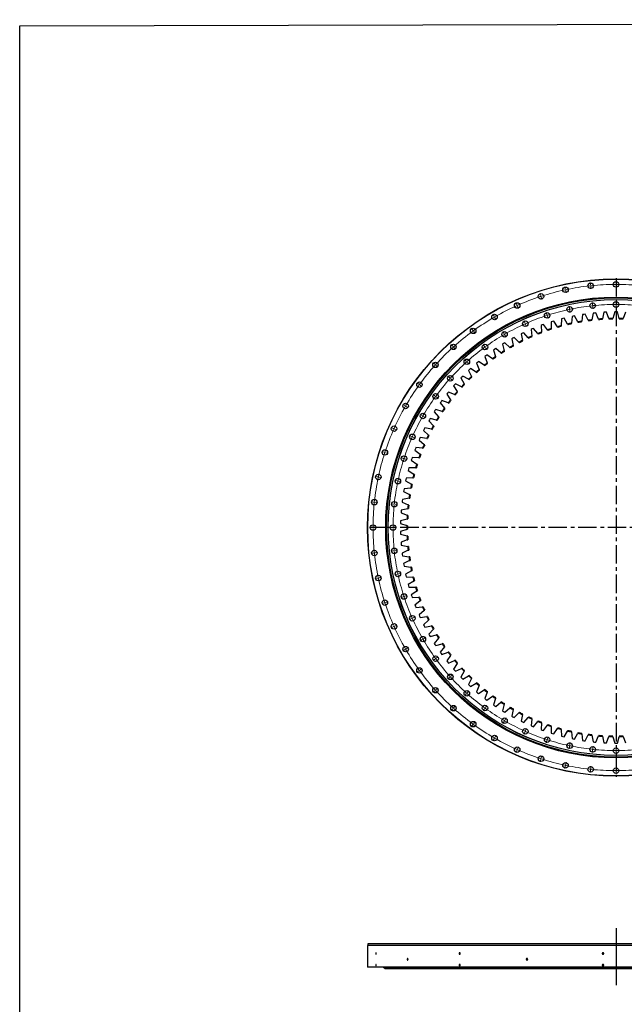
# Model space of a CAD drawing. Header units: millimetres. Extents: x -2262 to 12243, y 36642 to 48023.
# Tile 3 of 12: x -2262 to 1364, y 42119 to 48023. Entities that reach past the tile are written whole.
import ezdxf

# ---------------------------------------------------------------- set-up
doc = ezdxf.new("R2010")
doc.units = ezdxf.units.MM
doc.header["$LTSCALE"] = 50
doc.linetypes.add('CENTER', pattern=[10.16, 6.35, -1.27, 1.27, -1.27])

msp = doc.modelspace()

# ---------------------------------------------------------------- linework, layer by layer
at = {"linetype": 'CENTER', "ltscale": 0.35}
for p, q in [((1314.4, 46473.2), (1314.4, 43482.2)), ((2798.3, 44977.7), (-169.5, 44977.7))]:
    msp.add_line(p, q, dxfattribs=at)
at = {"color": 0, "linetype": 'Continuous', "lineweight": 18}
for p, q in [((1010.3, 46408.2), (1007.4, 46421.9)), ((1011.4, 46403.3), (1010.9, 46405.8)), ((1011.4, 46403.3), (1011.9, 46400.9)), ((1161.5, 46432.2), (1160.1, 46446.1)), ((1162.1, 46427.2), (1161.8, 46429.7)), ((1162.1, 46427.2), (1162.3, 46424.7)), ((1162.6, 46422.2), (1164, 46408.3)), ((1314.4, 46440.2), (1314.4, 46454.2)), ((1314.4, 46435.2), (1314.4, 46437.7)), ((1314.4, 46435.2), (1314.4, 46432.7)), ((1314.4, 46430.2), (1314.4, 46416.2)), ((862.5, 46368.6), (858.1, 46381.9)), ((864, 46363.9), (863.2, 46366.2)), ((864, 46363.9), (864.8, 46361.5)), ((865.6, 46359.1), (869.9, 46345.8)), ((1012.4, 46398.5), (1015.3, 46384.8)), ((719.6, 46313.8), (713.9, 46326.5)), ((721.6, 46309.2), (720.6, 46311.5)), ((721.6, 46309.2), (722.6, 46306.9)), ((723.6, 46304.6), (729.3, 46291.8)), ((1035.3, 46290.9), (1032.4, 46304.6)), ((1036.3, 46286), (1035.8, 46288.4)), ((1036.3, 46286), (1036.8, 46283.5)), ((1174.1, 46312.8), (1172.6, 46326.8)), ((1174.6, 46307.9), (1174.3, 46310.4)), ((1174.6, 46307.9), (1174.9, 46305.4)), ((1175.1, 46302.9), (1176.6, 46289)), ((1314.4, 46320.2), (1314.4, 46334.2)), ((1314.4, 46315.2), (1314.4, 46317.7)), ((1314.4, 46315.2), (1314.4, 46312.7)), ((1314.4, 46310.2), (1314.4, 46296.2)), ((583.2, 46244.3), (576.2, 46256.4)), ((585.7, 46239.9), (584.4, 46242.1)), ((585.7, 46239.9), (586.9, 46237.8)), ((588.2, 46235.6), (595.2, 46223.5)), ((899.6, 46254.5), (895.2, 46267.8)), ((901.1, 46249.7), (900.3, 46252.1)), ((901.1, 46249.7), (901.9, 46247.4)), ((902.6, 46245), (907, 46231.7)), ((1037.4, 46281.1), (1040.3, 46267.4)), ((454.8, 46160.9), (446.5, 46172.2)), ((768.4, 46204.1), (762.7, 46216.9)), ((770.4, 46199.6), (769.4, 46201.8)), ((770.4, 46199.6), (771.4, 46197.3)), ((772.4, 46195), (778.1, 46182.2)), ((457.7, 46156.8), (456.2, 46158.9)), ((457.7, 46156.8), (459.2, 46154.8)), ((460.7, 46152.8), (468.9, 46141.5)), ((643.2, 46140.3), (636.2, 46152.5)), ((645.7, 46136), (644.4, 46138.2)), ((645.7, 46136), (646.9, 46133.8)), ((648.2, 46131.7), (655.2, 46119.6)), ((335.8, 46064.5), (326.4, 46075)), ((339.2, 46060.8), (337.5, 46062.7)), ((339.2, 46060.8), (340.8, 46059)), ((342.5, 46057.1), (351.9, 46046.7)), ((525.3, 46063.8), (517.1, 46075.1)), ((528.2, 46059.8), (526.8, 46061.8)), ((528.2, 46059.8), (529.7, 46057.7)), ((531.2, 46055.7), (539.4, 46044.4)), ((227.6, 45956.3), (217.2, 45965.7)), ((231.3, 45953), (229.4, 45954.6)), ((231.3, 45953), (233.1, 45951.3)), ((235, 45949.6), (245.4, 45940.2)), ((416.1, 45975.4), (406.7, 45985.8)), ((419.4, 45971.7), (417.8, 45973.5)), ((419.4, 45971.7), (421.1, 45969.8)), ((422.8, 45967.9), (432.2, 45957.5)), ((316.7, 45876), (306.3, 45885.4)), ((320.5, 45872.7), (318.6, 45874.3)), ((320.5, 45872.7), (322.3, 45871)), ((131.2, 45837.3), (119.9, 45845.6)), ((135.3, 45834.4), (133.2, 45835.9)), ((135.3, 45834.4), (137.3, 45832.9)), ((139.3, 45831.5), (150.6, 45823.2)), ((324.2, 45869.3), (334.6, 45859.9)), ((228.3, 45766.8), (217, 45775)), ((232.4, 45763.9), (230.3, 45765.3)), ((232.4, 45763.9), (234.4, 45762.4)), ((236.4, 45760.9), (247.7, 45752.7)), ((47.8, 45708.9), (35.7, 45715.9)), ((52.2, 45706.4), (50, 45707.7)), ((52.2, 45706.4), (54.3, 45705.2)), ((56.5, 45703.9), (68.6, 45696.9)), ((151.8, 45648.9), (139.6, 45655.9)), ((156.1, 45646.4), (153.9, 45647.7)), ((156.1, 45646.4), (158.3, 45645.2)), ((160.4, 45643.9), (172.6, 45636.9)), ((-21.6, 45572.5), (-34.4, 45578.2)), ((-17.1, 45570.5), (-19.4, 45571.5)), ((-17.1, 45570.5), (-14.8, 45569.5)), ((-12.5, 45568.5), (0.3, 45562.8)), ((88, 45523.7), (75.2, 45529.4)), ((92.5, 45521.7), (90.3, 45522.7)), ((92.5, 45521.7), (94.8, 45520.7)), ((97.1, 45519.7), (109.9, 45514)), ((-76.5, 45429.6), (-89.8, 45434)), ((-71.8, 45428.1), (-74.1, 45428.9)), ((-71.8, 45428.1), (-69.4, 45427.3)), ((-67, 45426.5), (-53.7, 45422.2)), ((37.6, 45392.6), (24.3, 45396.9)), ((42.4, 45391), (40, 45391.8)), ((42.4, 45391), (44.8, 45390.2)), ((47.1, 45389.5), (60.4, 45385.1)), ((-116.1, 45281.8), (-129.8, 45284.7)), ((-111.2, 45280.7), (-113.7, 45281.2)), ((-111.2, 45280.7), (-108.8, 45280.2)), ((-106.3, 45279.7), (-92.7, 45276.8)), ((1.2, 45256.8), (-12.4, 45259.7)), ((6.1, 45255.8), (3.7, 45256.3)), ((6.1, 45255.8), (8.6, 45255.3)), ((11, 45254.7), (24.7, 45251.8)), ((-140.1, 45130.6), (-154, 45132)), ((-135.1, 45130), (-137.6, 45130.3)), ((-135.1, 45130), (-132.6, 45129.8)), ((-130.1, 45129.5), (-116.2, 45128.1)), ((-20.7, 45118), (-34.7, 45119.5)), ((-15.8, 45117.5), (-18.2, 45117.8)), ((-15.8, 45117.5), (-13.3, 45117.2)), ((-10.8, 45117), (3.1, 45115.5)), ((-148.1, 44977.7), (-162.1, 44977.7)), ((-143.1, 44977.7), (-145.6, 44977.7)), ((-143.1, 44977.7), (-140.6, 44977.7)), ((-138.1, 44977.7), (-124.1, 44977.7)), ((-28.1, 44977.7), (-42.1, 44977.7)), ((-23.1, 44977.7), (-25.6, 44977.7)), ((-23.1, 44977.7), (-20.6, 44977.7)), ((-18.1, 44977.7), (-4.1, 44977.7)), ((-140.1, 44824.8), (-154, 44823.4)), ((-135.1, 44825.3), (-137.6, 44825.1)), ((-135.1, 44825.3), (-132.6, 44825.6)), ((-130.1, 44825.9), (-116.2, 44827.3)), ((-20.7, 44837.4), (-34.7, 44835.9)), ((-15.8, 44837.9), (-18.2, 44837.6)), ((-15.8, 44837.9), (-13.3, 44838.2)), ((-10.8, 44838.4), (3.1, 44839.9)), ((1.2, 44698.6), (-12.4, 44695.7)), ((6.1, 44699.6), (3.7, 44699.1)), ((6.1, 44699.6), (8.6, 44700.1)), ((11, 44700.7), (24.7, 44703.6)), ((-116.1, 44673.6), (-129.8, 44670.7)), ((-111.2, 44674.7), (-113.7, 44674.1)), ((-111.2, 44674.7), (-108.8, 44675.2)), ((-106.3, 44675.7), (-92.7, 44678.6)), ((-76.5, 44525.8), (-89.8, 44521.4)), ((-71.8, 44527.3), (-74.1, 44526.5)), ((-71.8, 44527.3), (-69.4, 44528.1)), ((-67, 44528.8), (-53.7, 44533.2)), ((37.6, 44562.8), (24.3, 44558.5)), ((42.4, 44564.4), (40, 44563.6)), ((42.4, 44564.4), (44.8, 44565.2)), ((47.1, 44565.9), (60.4, 44570.3)), ((88, 44431.7), (75.2, 44426)), ((92.5, 44433.7), (90.3, 44432.7)), ((92.5, 44433.7), (94.8, 44434.7)), ((97.1, 44435.7), (109.9, 44441.4)), ((-21.6, 44382.8), (-34.4, 44377.2)), ((-17.1, 44384.9), (-19.4, 44383.9)), ((-17.1, 44384.9), (-14.8, 44385.9)), ((-12.5, 44386.9), (0.3, 44392.6)), ((151.8, 44306.4), (139.6, 44299.4)), ((156.1, 44308.9), (153.9, 44307.7)), ((156.1, 44308.9), (158.3, 44310.2)), ((160.4, 44311.4), (172.6, 44318.4)), ((47.8, 44246.4), (35.7, 44239.4)), ((52.2, 44248.9), (50, 44247.7)), ((52.2, 44248.9), (54.3, 44250.2)), ((56.5, 44251.4), (68.6, 44258.4)), ((228.3, 44188.6), (217, 44180.4)), ((232.4, 44191.5), (230.3, 44190.1)), ((232.4, 44191.5), (234.4, 44193)), ((236.4, 44194.5), (247.7, 44202.7)), ((131.2, 44118.1), (119.9, 44109.8)), ((135.3, 44121), (133.2, 44119.5)), ((135.3, 44121), (137.3, 44122.5)), ((139.3, 44123.9), (150.6, 44132.2)), ((316.7, 44079.4), (306.3, 44070)), ((320.5, 44082.7), (318.6, 44081.1)), ((320.5, 44082.7), (322.3, 44084.4)), ((324.2, 44086.1), (334.6, 44095.4)), ((227.6, 43999.1), (217.2, 43989.7)), ((231.3, 44002.4), (229.4, 44000.8)), ((231.3, 44002.4), (233.1, 44004.1)), ((235, 44005.8), (245.4, 44015.2)), ((419.4, 43983.7), (417.8, 43981.9)), ((419.4, 43983.7), (421.1, 43985.6)), ((422.8, 43987.5), (432.2, 43997.9)), ((416.1, 43980), (406.7, 43969.6)), ((335.8, 43890.8), (326.4, 43880.4)), ((339.2, 43894.6), (337.5, 43892.7)), ((339.2, 43894.6), (340.8, 43896.4)), ((342.5, 43898.3), (351.9, 43908.7)), ((525.3, 43891.6), (517.1, 43880.3)), ((528.2, 43895.6), (526.8, 43893.6)), ((528.2, 43895.6), (529.7, 43897.7)), ((531.2, 43899.7), (539.4, 43911)), ((460.7, 43802.6), (468.9, 43813.9)), ((643.2, 43815.1), (636.2, 43802.9)), ((645.7, 43819.4), (644.4, 43817.2)), ((645.7, 43819.4), (646.9, 43821.6)), ((648.2, 43823.7), (655.2, 43835.8)), ((454.8, 43794.5), (446.5, 43783.2)), ((457.7, 43798.6), (456.2, 43796.5)), ((457.7, 43798.6), (459.2, 43800.6)), ((768.4, 43751.3), (762.7, 43738.5)), ((770.4, 43755.8), (769.4, 43753.5)), ((770.4, 43755.8), (771.4, 43758.1)), ((772.4, 43760.4), (778.1, 43773.2)), ((583.2, 43711.1), (576.2, 43699)), ((585.7, 43715.5), (584.4, 43713.3)), ((585.7, 43715.5), (586.9, 43717.6)), ((588.2, 43719.8), (595.2, 43731.9)), ((899.6, 43700.9), (895.2, 43687.6)), ((901.1, 43705.7), (900.3, 43703.3)), ((901.1, 43705.7), (901.9, 43708)), ((902.6, 43710.4), (907, 43723.7)), ((1037.4, 43674.3), (1040.3, 43688)), ((719.6, 43641.6), (713.9, 43628.8)), ((721.6, 43646.2), (720.6, 43643.9)), ((721.6, 43646.2), (722.6, 43648.5)), ((723.6, 43650.8), (729.3, 43663.6)), ((1035.3, 43664.5), (1032.4, 43650.8)), ((1036.3, 43669.4), (1035.8, 43667)), ((1036.3, 43669.4), (1036.8, 43671.9)), ((1174.1, 43642.6), (1172.6, 43628.6)), ((1174.6, 43647.5), (1174.3, 43645)), ((1174.6, 43647.5), (1174.9, 43650)), ((1175.1, 43652.5), (1176.6, 43666.4)), ((1314.4, 43645.2), (1314.4, 43659.2)), ((1314.4, 43640.2), (1314.4, 43642.7)), ((1314.4, 43640.2), (1314.4, 43637.7)), ((1314.4, 43635.2), (1314.4, 43621.2)), ((862.5, 43586.8), (858.1, 43573.5)), ((864, 43591.5), (863.2, 43589.2)), ((864, 43591.5), (864.8, 43593.9)), ((865.6, 43596.3), (869.9, 43609.6)), ((1012.4, 43556.9), (1015.3, 43570.6)), ((1010.3, 43547.2), (1007.4, 43533.5)), ((1011.4, 43552), (1010.9, 43549.6)), ((1011.4, 43552), (1011.9, 43554.5)), ((1161.5, 43523.2), (1160.1, 43509.3)), ((1162.1, 43528.2), (1161.8, 43525.7)), ((1162.1, 43528.2), (1162.3, 43530.7)), ((1162.6, 43533.2), (1164, 43547.1)), ((1314.4, 43525.2), (1314.4, 43539.2)), ((1314.4, 43520.2), (1314.4, 43522.7)), ((1314.4, 43520.2), (1314.4, 43517.7)), ((1314.4, 43515.2), (1314.4, 43501.2))]:
    msp.add_line(p, q, dxfattribs=at)
at = {"color": 7, "linetype": 'Continuous', "lineweight": 25}
for p, q in [((987.6, 46228.3), (986.1, 46188)), ((995.5, 46230.3), (987.6, 46228.3)), ((1003.3, 46232.3), (995.5, 46230.3)), ((1023.9, 46197.6), (1003.3, 46232.3)), ((1050.4, 46243), (1046.9, 46202.8)), ((1058.3, 46244.7), (1050.4, 46243)), ((1066.2, 46246.2), (1058.3, 46244.7)), ((1085.1, 46210.5), (1066.2, 46246.2)), ((1113.8, 46254.6), (1108.3, 46214.6)), ((1121.8, 46255.9), (1113.8, 46254.6)), ((1129.8, 46257), (1121.8, 46255.9)), ((1146.8, 46220.4), (1129.8, 46257)), ((1177.6, 46263), (1170.2, 46223.4)), ((1185.7, 46263.9), (1177.6, 46263)), ((1193.8, 46264.6), (1185.7, 46263.9)), ((1209, 46227.3), (1193.8, 46264.6)), ((1209, 46227.3), (1210.5, 46223.4)), ((1231.5, 46224.9), (1232.4, 46229)), ((1241.9, 46268.2), (1232.4, 46229)), ((1250, 46268.7), (1241.9, 46268.2)), ((1258.1, 46269), (1250, 46268.7)), ((1271.4, 46231), (1258.1, 46269)), ((1271.4, 46231), (1272.8, 46227)), ((1293.7, 46227.5), (1294.9, 46231.5)), ((1306.3, 46270.2), (1294.9, 46231.5)), ((1314.4, 46270.3), (1306.3, 46270.2)), ((1322.5, 46270.2), (1314.4, 46270.3)), ((1333.9, 46231.5), (1322.5, 46270.2)), ((1333.9, 46231.5), (1335.1, 46227.5)), ((1356.1, 46227), (1357.4, 46231)), ((1370.7, 46269), (1357.4, 46231)), ((812.3, 46168.8), (804.9, 46165.6)), ((804.9, 46165.6), (809.4, 46125.5)), ((819.8, 46171.9), (812.3, 46168.8)), ((845.3, 46140.7), (819.8, 46171.9)), ((872.3, 46192.3), (864.7, 46189.5)), ((864.7, 46189.5), (867.3, 46149.3)), ((880, 46195.1), (872.3, 46192.3)), ((903.9, 46162.6), (880, 46195.1)), ((933.4, 46212.9), (925.7, 46210.4)), ((925.7, 46210.4), (926.2, 46170.1)), ((926.3, 46165.9), (926.2, 46170.1)), ((941.2, 46215.2), (933.4, 46212.9)), ((963.5, 46181.6), (941.2, 46215.2)), ((963.5, 46181.6), (965.8, 46178.1)), ((986, 46183.8), (986.1, 46188)), ((1023.9, 46197.6), (1026, 46194)), ((1046.5, 46198.6), (1046.9, 46202.8)), ((1085.1, 46210.5), (1087, 46206.8)), ((1107.7, 46210.5), (1108.3, 46214.6)), ((1146.8, 46220.4), (1148.6, 46216.6)), ((1169.4, 46219.3), (1170.2, 46223.4)), ((696.2, 46112.9), (689.1, 46109)), ((689.1, 46109), (697.6, 46069.5)), ((703.4, 46116.7), (696.2, 46112.9)), ((731.9, 46088.2), (703.4, 46116.7)), ((753.6, 46142.3), (746.3, 46138.7)), ((746.3, 46138.7), (752.8, 46098.9)), ((760.9, 46145.7), (753.6, 46142.3)), ((787.9, 46115.8), (760.9, 46145.7)), ((787.9, 46115.8), (790.8, 46112.7)), ((809.9, 46121.4), (809.4, 46125.5)), ((845.3, 46140.7), (848, 46137.4)), ((867.5, 46145.1), (867.3, 46149.3)), ((903.9, 46162.6), (906.4, 46159.2)), ((593, 46050.2), (586.3, 46045.7)), ((624.2, 46024.7), (593, 46050.2)), ((640.4, 46080.7), (633.5, 46076.4)), ((633.5, 46076.4), (644, 46037.4)), ((647.4, 46084.8), (640.4, 46080.7)), ((677.2, 46057.8), (647.4, 46084.8)), ((677.2, 46057.8), (680.3, 46054.9)), ((698.5, 46065.4), (697.6, 46069.5)), ((731.9, 46088.2), (734.8, 46085.2)), ((753.5, 46094.8), (752.8, 46098.9)), ((533.9, 46008.1), (527.5, 46003.1)), ((527.5, 46003.1), (541.8, 45965.4)), ((540.4, 46012.9), (533.9, 46008.1)), ((572.9, 45988.9), (540.4, 46012.9)), ((572.9, 45988.9), (576.2, 45986.5)), ((586.3, 46045.7), (579.6, 46041.1)), ((579.6, 46041.1), (592, 46002.7)), ((593.3, 45998.7), (592, 46002.7)), ((624.2, 46024.7), (627.4, 46022)), ((645.1, 46033.4), (644, 46037.4)), ((441.2, 45930.7), (435.2, 45925.2)), ((475.9, 45910.1), (441.2, 45930.7)), ((483.5, 45967.9), (477.4, 45962.6)), ((477.4, 45962.6), (493.5, 45925.7)), ((489.8, 45973), (483.5, 45967.9)), ((523.4, 45950.7), (489.8, 45973)), ((523.4, 45950.7), (526.9, 45948.4)), ((543.3, 45961.5), (541.8, 45965.4)), ((389.1, 45880.2), (383.5, 45874.4)), ((383.5, 45874.4), (403.2, 45839.2)), ((394.8, 45886), (389.1, 45880.2)), ((430.4, 45867.1), (394.8, 45886)), ((435.2, 45925.2), (429.3, 45919.7)), ((429.3, 45919.7), (447.3, 45883.6)), ((449.2, 45879.8), (447.3, 45883.6)), ((475.9, 45910.1), (479.5, 45907.9)), ((495.2, 45921.8), (493.5, 45925.7)), ((345.2, 45833), (339.9, 45826.9)), ((339.9, 45826.9), (361.4, 45792.7)), ((350.7, 45839), (345.2, 45833)), ((387.2, 45822), (350.7, 45839)), ((387.2, 45822), (391, 45820.2)), ((405.3, 45835.6), (403.2, 45839.2)), ((430.4, 45867.1), (434.1, 45865.2)), ((303.8, 45783.6), (298.8, 45777.2)), ((298.8, 45777.2), (322, 45744.2)), ((308.9, 45789.9), (303.8, 45783.6)), ((346.3, 45774.7), (308.9, 45789.9)), ((346.3, 45774.7), (350.1, 45773.1)), ((363.6, 45789.2), (361.4, 45792.7)), ((264.9, 45732.2), (260.2, 45725.6)), ((260.2, 45725.6), (285, 45693.8)), ((269.7, 45738.8), (264.9, 45732.2)), ((307.7, 45725.4), (269.7, 45738.8)), ((287.6, 45690.5), (285, 45693.8)), ((307.7, 45725.4), (311.7, 45724.1)), ((324.4, 45740.8), (322, 45744.2)), ((228.6, 45679), (224.2, 45672.1)), ((224.2, 45672.1), (250.6, 45641.6)), ((233, 45685.8), (228.6, 45679)), ((271.7, 45674.3), (233, 45685.8)), ((253.3, 45638.4), (250.6, 45641.6)), ((271.7, 45674.3), (275.7, 45673.2)), ((195, 45624), (191, 45616.9)), ((191, 45616.9), (218.8, 45587.7)), ((199.1, 45631), (195, 45624)), ((238.3, 45621.5), (199.1, 45631)), ((221.7, 45584.7), (218.8, 45587.7)), ((238.3, 45621.5), (242.4, 45620.5)), ((139.6, 45516.7), (136.2, 45509.3)), ((179.5, 45511.2), (139.6, 45516.7)), ((164.2, 45567.4), (160.5, 45560.2)), ((160.5, 45560.2), (189.8, 45532.4)), ((167.9, 45574.6), (164.2, 45567.4)), ((207.5, 45567.1), (167.9, 45574.6)), ((192.8, 45529.5), (189.8, 45532.4)), ((207.5, 45567.1), (211.7, 45566.3)), ((114.2, 45457.5), (111.2, 45449.9)), ((154.4, 45453.9), (114.2, 45457.5)), ((136.2, 45509.3), (132.9, 45501.9)), ((132.9, 45501.9), (163.5, 45475.6)), ((166.7, 45472.9), (163.5, 45475.6)), ((179.5, 45511.2), (183.7, 45510.6)), ((111.2, 45449.9), (108.3, 45442.4)), ((108.3, 45442.4), (140.1, 45417.6)), ((143.4, 45415.1), (140.1, 45417.6)), ((154.4, 45453.9), (158.5, 45453.6)), ((89.1, 45389.4), (86.6, 45381.7)), ((86.6, 45381.7), (119.6, 45358.6)), ((91.8, 45397), (89.1, 45389.4)), ((132.1, 45395.5), (91.8, 45397)), ((123.1, 45356.2), (119.6, 45358.6)), ((132.1, 45395.5), (136.2, 45395.3)), ((70.1, 45327.8), (68, 45320)), ((68, 45320), (102.1, 45298.5)), ((72.4, 45335.6), (70.1, 45327.8)), ((112.7, 45336.1), (72.4, 45335.6)), ((105.7, 45296.3), (102.1, 45298.5)), ((112.7, 45336.1), (116.9, 45336.1)), ((54.2, 45265.3), (52.5, 45257.4)), ((52.5, 45257.4), (87.7, 45237.7)), ((56.1, 45273.2), (54.2, 45265.3)), ((96.3, 45275.7), (56.1, 45273.2)), ((91.3, 45235.7), (87.7, 45237.7)), ((96.3, 45275.7), (100.5, 45276)), ((41.5, 45202.2), (40.1, 45194.2)), ((40.1, 45194.2), (76.2, 45176.2)), ((42.9, 45210.1), (41.5, 45202.2)), ((83, 45214.6), (42.9, 45210.1)), ((80, 45174.4), (76.2, 45176.2)), ((83, 45214.6), (87.2, 45215.1)), ((31.8, 45138.4), (30.9, 45130.4)), ((30.9, 45130.4), (67.9, 45114.3)), ((32.9, 45146.5), (31.8, 45138.4)), ((72.7, 45152.9), (32.9, 45146.5)), ((71.7, 45112.6), (67.9, 45114.3)), ((72.7, 45152.9), (76.9, 45153.6)), ((25.4, 45074.3), (24.9, 45066.2)), ((24.9, 45066.2), (62.6, 45052)), ((26.1, 45082.4), (25.4, 45074.3)), ((65.5, 45090.8), (26.1, 45082.4)), ((66.5, 45050.5), (62.6, 45052)), ((65.5, 45090.8), (69.6, 45091.7)), ((22.2, 45009.9), (22.1, 45001.8)), ((22.1, 45001.8), (60.5, 44989.5)), ((22.5, 45018), (22.2, 45009.9)), ((61.4, 45028.4), (22.5, 45018)), ((64.5, 44988.2), (60.5, 44989.5)), ((61.4, 45028.4), (65.5, 45029.5)), ((60.5, 44965.9), (22.1, 44953.6)), ((22.1, 44953.6), (22.2, 44945.5)), ((22.2, 44945.5), (22.5, 44937.4)), ((22.5, 44937.4), (61.4, 44927)), ((60.5, 44965.9), (64.5, 44967.2)), ((65.5, 44925.9), (61.4, 44927)), ((62.6, 44903.4), (24.9, 44889.2)), ((24.9, 44889.2), (25.4, 44881.1)), ((25.4, 44881.1), (26.1, 44873)), ((26.1, 44873), (65.5, 44864.6)), ((62.6, 44903.4), (66.5, 44904.9)), ((67.9, 44841.1), (30.9, 44825)), ((30.9, 44825), (31.8, 44817)), ((31.8, 44817), (32.9, 44808.9)), ((32.9, 44808.9), (72.7, 44802.4)), ((69.6, 44863.7), (65.5, 44864.6)), ((67.9, 44841.1), (71.7, 44842.8)), ((76.2, 44779.2), (40.1, 44761.2)), ((40.1, 44761.2), (41.5, 44753.2)), ((41.5, 44753.2), (42.9, 44745.3)), ((76.9, 44801.8), (72.7, 44802.4)), ((76.2, 44779.2), (80, 44781)), ((42.9, 44745.3), (83, 44740.8)), ((87.7, 44717.7), (52.5, 44698)), ((52.5, 44698), (54.2, 44690.1)), ((54.2, 44690.1), (56.1, 44682.2)), ((87.2, 44740.3), (83, 44740.8)), ((87.7, 44717.7), (91.3, 44719.7)), ((56.1, 44682.2), (96.3, 44679.7)), ((102.1, 44656.9), (68, 44635.4)), ((68, 44635.4), (70.1, 44627.6)), ((100.5, 44679.4), (96.3, 44679.7)), ((102.1, 44656.9), (105.7, 44659.1)), ((70.1, 44627.6), (72.4, 44619.8)), ((72.4, 44619.8), (112.7, 44619.3)), ((119.6, 44596.8), (86.6, 44573.7)), ((86.6, 44573.7), (89.1, 44566)), ((116.9, 44619.3), (112.7, 44619.3)), ((119.6, 44596.8), (123.1, 44599.2)), ((89.1, 44566), (91.8, 44558.4)), ((91.8, 44558.4), (132.1, 44559.9)), ((140.1, 44537.8), (108.3, 44513)), ((108.3, 44513), (111.2, 44505.5)), ((136.2, 44560), (132.1, 44559.9)), ((140.1, 44537.8), (143.4, 44540.3)), ((111.2, 44505.5), (114.2, 44497.9)), ((114.2, 44497.9), (154.4, 44501.5)), ((163.5, 44479.8), (132.9, 44453.5)), ((132.9, 44453.5), (136.2, 44446.1)), ((158.5, 44501.8), (154.4, 44501.5)), ((163.5, 44479.8), (166.7, 44482.5)), ((136.2, 44446.1), (139.6, 44438.7)), ((139.6, 44438.7), (179.5, 44444.2)), ((189.8, 44423), (160.5, 44395.2)), ((160.5, 44395.2), (164.2, 44388)), ((183.7, 44444.8), (179.5, 44444.2)), ((189.8, 44423), (192.8, 44425.9)), ((164.2, 44388), (167.9, 44380.8)), ((167.9, 44380.8), (207.5, 44388.3)), ((218.8, 44367.7), (191, 44338.4)), ((191, 44338.4), (195, 44331.4)), ((211.7, 44389.1), (207.5, 44388.3)), ((218.8, 44367.7), (221.7, 44370.7)), ((195, 44331.4), (199.1, 44324.4)), ((199.1, 44324.4), (238.3, 44333.9)), ((250.6, 44313.8), (224.2, 44283.2)), ((224.2, 44283.2), (228.6, 44276.4)), ((228.6, 44276.4), (233, 44269.6)), ((233, 44269.6), (271.7, 44281.1)), ((242.4, 44334.9), (238.3, 44333.9)), ((250.6, 44313.8), (253.3, 44317)), ((275.7, 44282.2), (271.7, 44281.1)), ((285, 44261.6), (260.2, 44229.8)), ((260.2, 44229.8), (264.9, 44223.2)), ((264.9, 44223.2), (269.7, 44216.6)), ((269.7, 44216.6), (307.7, 44229.9)), ((285, 44261.6), (287.6, 44264.9)), ((311.7, 44231.3), (307.7, 44229.9)), ((322, 44211.2), (298.8, 44178.2)), ((298.8, 44178.2), (303.8, 44171.8)), ((303.8, 44171.8), (308.9, 44165.5)), ((308.9, 44165.5), (346.3, 44180.7)), ((322, 44211.2), (324.4, 44214.6)), ((361.4, 44162.7), (339.9, 44128.5)), ((350.1, 44182.3), (346.3, 44180.7)), ((361.4, 44162.7), (363.6, 44166.2)), ((339.9, 44128.5), (345.2, 44122.4)), ((345.2, 44122.4), (350.7, 44116.4)), ((350.7, 44116.4), (387.2, 44133.4)), ((403.2, 44116.2), (383.5, 44081)), ((391, 44135.2), (387.2, 44133.4)), ((403.2, 44116.2), (405.3, 44119.8)), ((383.5, 44081), (389.1, 44075.2)), ((389.1, 44075.2), (394.8, 44069.4)), ((394.8, 44069.4), (430.4, 44088.3)), ((447.3, 44071.8), (429.3, 44035.7)), ((434.1, 44090.2), (430.4, 44088.3)), ((441.2, 44024.7), (475.9, 44045.3)), ((447.3, 44071.8), (449.2, 44075.6)), ((479.5, 44047.4), (475.9, 44045.3)), ((429.3, 44035.7), (435.2, 44030.2)), ((435.2, 44030.2), (441.2, 44024.7)), ((493.5, 44029.7), (477.4, 43992.8)), ((477.4, 43992.8), (483.5, 43987.5)), ((483.5, 43987.5), (489.8, 43982.3)), ((489.8, 43982.3), (523.4, 44004.7)), ((493.5, 44029.7), (495.2, 44033.6)), ((526.9, 44007), (523.4, 44004.7)), ((541.8, 43990), (527.5, 43952.3)), ((541.8, 43990), (543.3, 43993.9)), ((527.5, 43952.3), (533.9, 43947.3)), ((533.9, 43947.3), (540.4, 43942.5)), ((540.4, 43942.5), (572.9, 43966.4)), ((576.2, 43968.9), (572.9, 43966.4)), ((592, 43952.7), (579.6, 43914.3)), ((592, 43952.7), (593.3, 43956.7)), ((593, 43905.2), (624.2, 43930.7)), ((627.4, 43933.4), (624.2, 43930.7)), ((644, 43918), (645.1, 43922)), ((579.6, 43914.3), (586.3, 43909.7)), ((586.3, 43909.7), (593, 43905.2)), ((644, 43918), (633.5, 43879)), ((633.5, 43879), (640.4, 43874.7)), ((640.4, 43874.7), (647.4, 43870.6)), ((647.4, 43870.6), (677.2, 43897.6)), ((680.3, 43900.4), (677.2, 43897.6)), ((697.6, 43885.9), (689.1, 43846.4)), ((697.6, 43885.9), (698.5, 43890)), ((703.4, 43838.7), (731.9, 43867.2)), ((734.8, 43870.2), (731.9, 43867.2)), ((689.1, 43846.4), (696.2, 43842.5)), ((696.2, 43842.5), (703.4, 43838.7)), ((752.8, 43856.5), (746.3, 43816.7)), ((746.3, 43816.7), (753.6, 43813.1)), ((752.8, 43856.5), (753.5, 43860.6)), ((753.6, 43813.1), (760.9, 43809.6)), ((760.9, 43809.6), (787.9, 43839.6)), ((790.8, 43842.7), (787.9, 43839.6)), ((809.4, 43829.9), (804.9, 43789.8)), ((809.4, 43829.9), (809.9, 43834)), ((819.8, 43783.5), (845.3, 43814.7)), ((848, 43818), (845.3, 43814.7)), ((867.3, 43806.1), (864.7, 43765.9)), ((867.3, 43806.1), (867.5, 43810.3)), ((804.9, 43789.8), (812.3, 43786.6)), ((812.3, 43786.6), (819.8, 43783.5)), ((864.7, 43765.9), (872.3, 43763.1)), ((872.3, 43763.1), (880, 43760.3)), ((880, 43760.3), (903.9, 43792.8)), ((906.4, 43796.2), (903.9, 43792.8)), ((926.2, 43785.3), (925.7, 43745)), ((925.7, 43745), (933.4, 43742.5)), ((926.2, 43785.3), (926.3, 43789.5)), ((941.2, 43740.2), (963.5, 43773.8)), ((965.8, 43777.3), (963.5, 43773.8)), ((986.1, 43767.4), (986, 43771.6)), ((986.1, 43767.4), (987.6, 43727.1)), ((1003.3, 43723.1), (1023.9, 43757.8)), ((1026, 43761.4), (1023.9, 43757.8)), ((1046.9, 43752.6), (1046.5, 43756.7)), ((1046.9, 43752.6), (1050.4, 43712.4)), ((1087, 43748.6), (1085.1, 43744.8)), ((1108.3, 43740.8), (1107.7, 43744.9)), ((933.4, 43742.5), (941.2, 43740.2)), ((987.6, 43727.1), (995.5, 43725.1)), ((995.5, 43725.1), (1003.3, 43723.1)), ((1050.4, 43712.4), (1058.3, 43710.7)), ((1058.3, 43710.7), (1066.2, 43709.2)), ((1066.2, 43709.2), (1085.1, 43744.8)), ((1108.3, 43740.8), (1113.8, 43700.8)), ((1113.8, 43700.8), (1121.8, 43699.5)), ((1121.8, 43699.5), (1129.8, 43698.4)), ((1129.8, 43698.4), (1146.8, 43734.9)), ((1148.6, 43738.7), (1146.8, 43734.9)), ((1170.2, 43732), (1169.4, 43736.1)), ((1170.2, 43732), (1177.6, 43692.4)), ((1177.6, 43692.4), (1185.7, 43691.5)), ((1185.7, 43691.5), (1193.8, 43690.8)), ((1193.8, 43690.8), (1209, 43728.1)), ((1210.5, 43732), (1209, 43728.1)), ((1232.4, 43726.4), (1231.5, 43730.5)), ((1232.4, 43726.4), (1241.9, 43687.2)), ((1241.9, 43687.2), (1250, 43686.7)), ((1250, 43686.7), (1258.1, 43686.4)), ((1258.1, 43686.4), (1271.4, 43724.4)), ((1272.8, 43728.4), (1271.4, 43724.4)), ((1294.9, 43723.8), (1293.7, 43727.9)), ((1294.9, 43723.8), (1306.3, 43685.2)), ((1322.5, 43685.2), (1333.9, 43723.8)), ((1335.1, 43727.9), (1333.9, 43723.8)), ((1357.4, 43724.4), (1356.1, 43728.4)), ((1357.4, 43724.4), (1370.7, 43686.4)), ((1306.3, 43685.2), (1314.4, 43685.1)), ((1314.4, 43685.1), (1322.5, 43685.2)), ((-176.1, 42471.1), (-176.1, 42341.1)), ((2804.9, 42471.1), (-176.1, 42471.1)), ((-175.1, 42481.1), (-175.1, 42471.1)), ((2803.9, 42481.1), (-175.1, 42481.1)), ((2804.9, 42341.1), (-176.1, 42341.1)), ((-80.6, 42340.9), (-72.6, 42336.1)), ((2709.4, 42340.9), (-80.6, 42340.9)), ((-72.6, 42341.1), (-72.6, 42340.9)), ((2701.4, 42336.1), (-72.6, 42336.1)), ((-72.6, 42335.9), (-72.6, 42331.1)), ((2701.4, 42335.9), (-72.6, 42335.9)), ((2701.4, 42331.1), (-72.6, 42331.1)), ((-65.6, 42336.1), (-65.6, 42335.9))]:
    msp.add_line(p, q, dxfattribs=at)
at = {"lineweight": 25}
msp.add_line((1314.4, 42576.6), (1314.4, 42233), dxfattribs=at)
msp.add_lwpolyline([(-2262.3, 47986), (12242.5, 48022.6), (12242.5, 36678.4), (-2262.3, 36641.7)], close=True)
at = {"color": 7, "linetype": 'Continuous', "lineweight": 25}
for centre, radius in [((1314.4, 44977.7), 1490.5), ((1314.4, 44977.7), 1489.5), ((1011.4, 46403.3), 16.5), ((1162.1, 46427.2), 16.5), ((1314.4, 46435.2), 16.5), ((1314.4, 44977.7), 1381.5), ((1314.4, 44977.7), 1376.5), ((1314.4, 44977.7), 1366.7), ((1314.4, 44977.7), 1366.5), ((864, 46363.9), 16.5), ((721.6, 46309.2), 16.5), ((1036.3, 46286), 16.5), ((1174.6, 46307.9), 16.5), ((1314.4, 46315.2), 16.5), ((585.7, 46239.9), 16.5), ((901.1, 46249.7), 16.5), ((457.7, 46156.8), 16.5), ((770.4, 46199.6), 16.5), ((645.7, 46136), 16.5), ((339.2, 46060.8), 16.5), ((528.2, 46059.8), 16.5), ((231.3, 45953), 16.5), ((419.4, 45971.7), 16.5), ((320.5, 45872.7), 16.5), ((135.3, 45834.4), 16.5), ((232.4, 45763.9), 16.5), ((52.2, 45706.4), 16.5), ((156.1, 45646.4), 16.5), ((-17.1, 45570.5), 16.5), ((92.5, 45521.7), 16.5), ((-71.8, 45428.1), 16.5), ((42.4, 45391), 16.5), ((-111.2, 45280.7), 16.5), ((6.1, 45255.8), 16.5), ((-135.1, 45130), 16.5), ((-15.8, 45117.5), 16.5), ((-143.1, 44977.7), 16.5), ((-23.1, 44977.7), 16.5), ((-135.1, 44825.3), 16.5), ((-15.8, 44837.9), 16.5), ((-111.2, 44674.7), 16.5), ((6.1, 44699.6), 16.5), ((42.4, 44564.4), 16.5), ((-71.8, 44527.3), 16.5), ((-17.1, 44384.9), 16.5), ((92.5, 44433.7), 16.5), ((156.1, 44308.9), 16.5), ((52.2, 44248.9), 16.5), ((232.4, 44191.5), 16.5), ((135.3, 44121), 16.5), ((320.5, 44082.7), 16.5), ((231.3, 44002.4), 16.5), ((419.4, 43983.7), 16.5), ((339.2, 43894.6), 16.5), ((528.2, 43895.6), 16.5), ((457.7, 43798.6), 16.5), ((645.7, 43819.4), 16.5), ((770.4, 43755.8), 16.5), ((585.7, 43715.5), 16.5), ((901.1, 43705.7), 16.5), ((1036.3, 43669.4), 16.5), ((721.6, 43646.2), 16.5), ((1174.6, 43647.5), 16.5), ((1314.4, 43640.2), 16.5), ((864, 43591.5), 16.5), ((1011.4, 43552), 16.5), ((1162.1, 43528.2), 16.5), ((1314.4, 43520.2), 16.5)]:
    msp.add_circle(centre, radius, dxfattribs=at)
at = {"color": 0, "linetype": 'Continuous', "lineweight": 18}
for radius, start, end in [(1457.5, 102.19655, 107.80345), (1457.5, 102, 102.09828), (1457.5, 101.90172, 102), (1457.5, 96.19655, 101.80345), (1457.5, 96, 96.09828), (1457.5, 95.90172, 96), (1457.5, 90.19655, 95.80345), (1457.5, 90, 90.09828), (1457.5, 89.90172, 90), (1457.5, 84.19655, 89.80345), (1457.5, 108.19655, 113.80345), (1457.5, 108, 108.09828), (1457.5, 107.90172, 108), (1457.5, 114.19655, 119.80345), (1457.5, 114, 114.09828), (1457.5, 113.90172, 114), (1337.5, 102.21419, 107.78581), (1337.5, 102, 102.10709), (1337.5, 101.89291, 102), (1337.5, 96.21419, 101.78581), (1337.5, 96, 96.10709), (1337.5, 95.89291, 96), (1337.5, 90.21419, 95.78581), (1337.5, 90, 90.10709), (1337.5, 89.89291, 90), (1337.5, 84.21419, 89.78581), (1457.5, 120.19655, 125.80345), (1457.5, 120, 120.09828), (1457.5, 119.90172, 120), (1337.5, 108.21419, 113.78581), (1337.5, 108, 108.10709), (1337.5, 107.89291, 108), (1337.5, 114.21419, 119.78581), (1337.5, 114, 114.10709), (1337.5, 113.89291, 114), (1457.5, 126.19655, 131.80345), (1457.5, 126, 126.09828), (1457.5, 125.90172, 126), (1337.5, 120.21419, 125.78581), (1337.5, 120, 120.10709), (1337.5, 119.89291, 120), (1457.5, 132.19655, 137.80345), (1457.5, 132, 132.09828), (1457.5, 131.90172, 132), (1337.5, 126.21419, 131.78581), (1337.5, 126, 126.10709), (1337.5, 125.89291, 126), (1457.5, 138.19655, 143.80345), (1457.5, 138, 138.09828), (1457.5, 137.90172, 138), (1337.5, 132.21419, 137.78581), (1337.5, 132, 132.10709), (1337.5, 131.89291, 132), (1337.5, 138, 138.10709), (1337.5, 137.89291, 138), (1457.5, 144.19655, 149.80345), (1457.5, 144, 144.09828), (1457.5, 143.90172, 144), (1337.5, 138.21419, 143.78581), (1337.5, 144.21419, 149.78581), (1337.5, 144, 144.10709), (1337.5, 143.89291, 144), (1457.5, 150.19655, 155.80345), (1457.5, 150, 150.09828), (1457.5, 149.90172, 150), (1337.5, 150.21419, 155.78581), (1337.5, 150, 150.10709), (1337.5, 149.89291, 150), (1457.5, 156.19655, 161.80345), (1457.5, 156, 156.09828), (1457.5, 155.90172, 156), (1337.5, 156.21419, 161.78581), (1337.5, 156, 156.10709), (1337.5, 155.89291, 156), (1457.5, 162.19655, 167.80345), (1457.5, 162, 162.09828), (1457.5, 161.90172, 162), (1337.5, 162.21419, 167.78581), (1337.5, 162, 162.10709), (1337.5, 161.89291, 162), (1457.5, 168, 168.09828), (1457.5, 167.90172, 168), (1457.5, 168.19655, 173.80345), (1337.5, 168.21419, 173.78581), (1337.5, 168, 168.10709), (1337.5, 167.89291, 168), (1457.5, 174.19655, 179.80345), (1457.5, 174, 174.09828), (1457.5, 173.90172, 174), (1337.5, 174.21419, 179.78581), (1337.5, 174, 174.10709), (1337.5, 173.89291, 174), (1457.5, 179.90172, 180), (1457.5, 180, 180.09828), (1457.5, 180.19655, 185.80345), (1337.5, 179.89291, 180), (1337.5, 180, 180.10709), (1337.5, 180.21419, 185.78581), (1457.5, 185.90172, 186), (1457.5, 186, 186.09828), (1457.5, 186.19655, 191.80345), (1337.5, 185.89291, 186), (1337.5, 186, 186.10709), (1337.5, 186.21419, 191.78581), (1337.5, 191.89291, 192), (1337.5, 192, 192.10709), (1337.5, 192.21419, 197.78581), (1457.5, 191.90172, 192), (1457.5, 192, 192.09828), (1457.5, 192.19655, 197.80345), (1457.5, 197.90172, 198), (1457.5, 198, 198.09828), (1457.5, 198.19655, 203.80345), (1337.5, 197.89291, 198), (1337.5, 198, 198.10709), (1337.5, 198.21419, 203.78581), (1337.5, 203.89291, 204), (1337.5, 204, 204.10709), (1337.5, 204.21419, 209.78581), (1457.5, 203.90172, 204), (1457.5, 204, 204.09828), (1457.5, 204.19655, 209.80345), (1337.5, 209.89291, 210), (1337.5, 210, 210.10709), (1337.5, 210.21419, 215.78581), (1457.5, 209.90172, 210), (1457.5, 210, 210.09828), (1457.5, 210.19655, 215.80345), (1337.5, 215.89291, 216), (1337.5, 216, 216.10709), (1337.5, 216.21419, 221.78581), (1457.5, 215.90172, 216), (1457.5, 216, 216.09828), (1457.5, 216.19655, 221.80345), (1337.5, 221.89291, 222), (1337.5, 222, 222.10709), (1337.5, 222.21419, 227.78581), (1457.5, 221.90172, 222), (1457.5, 222, 222.09828), (1457.5, 222.19655, 227.80345), (1337.5, 227.89291, 228), (1337.5, 228, 228.10709), (1337.5, 228.21419, 233.78581), (1457.5, 227.90172, 228), (1457.5, 228, 228.09828), (1457.5, 228.19655, 233.80345), (1337.5, 233.89291, 234), (1337.5, 234, 234.10709), (1337.5, 234.21419, 239.78581), (1337.5, 239.89291, 240), (1337.5, 240, 240.10709), (1337.5, 240.21419, 245.78581), (1457.5, 233.90172, 234), (1457.5, 234, 234.09828), (1457.5, 234.19655, 239.80345), (1337.5, 245.89291, 246), (1337.5, 246, 246.10709), (1337.5, 246.21419, 251.78581), (1457.5, 239.90172, 240), (1457.5, 240, 240.09828), (1457.5, 240.19655, 245.80345), (1337.5, 251.89291, 252), (1337.5, 252, 252.10709), (1337.5, 252.21419, 257.78581), (1457.5, 245.90172, 246), (1457.5, 246, 246.09828), (1457.5, 246.19655, 251.80345), (1337.5, 257.89291, 258), (1337.5, 258, 258.10709), (1337.5, 258.21419, 263.78581), (1337.5, 263.89291, 264), (1337.5, 264, 264.10709), (1337.5, 264.21419, 269.78581), (1337.5, 269.89291, 270), (1337.5, 270, 270.10709), (1337.5, 270.21419, 275.78581), (1457.5, 251.90172, 252), (1457.5, 252, 252.09828), (1457.5, 252.19655, 257.80345), (1457.5, 257.90172, 258), (1457.5, 258, 258.09828), (1457.5, 258.19655, 263.80345), (1457.5, 263.90172, 264), (1457.5, 264, 264.09828), (1457.5, 264.19655, 269.80345), (1457.5, 269.90172, 270), (1457.5, 270, 270.09828), (1457.5, 270.19655, 275.80345)]:
    msp.add_arc((1314.4, 44977.7), radius, start, end, dxfattribs=at)
at = {"color": 7, "linetype": 'Continuous', "lineweight": 25}
for radius, start, end in [(1254, 93.74773, 94.8237), (1250, 93.8048, 94.76663), (1254, 90.89058, 91.96656), (1250, 90.94766, 91.90949), (1254, 88.03344, 89.10942), (1250, 88.09051, 89.05234), (1254, 108.03344, 109.10942), (1250, 108.09051, 109.05234), (1254, 105.1763, 106.25227), (1250, 105.23337, 106.1952), (1254, 102.31915, 103.39513), (1250, 102.37623, 103.33806), (1254, 99.46201, 100.53799), (1250, 99.51908, 100.48092), (1254, 96.60487, 97.68085), (1250, 96.66194, 97.62377), (1254, 113.74773, 114.8237), (1250, 113.8048, 114.76663), (1254, 110.89058, 111.96656), (1250, 110.94766, 111.90949), (1254, 119.46201, 120.53799), (1250, 119.51908, 120.48092), (1254, 116.60487, 117.68085), (1250, 116.66194, 117.62377), (1254, 125.1763, 126.25227), (1250, 125.23337, 126.1952), (1254, 122.31915, 123.39513), (1250, 122.37623, 123.33806), (1254, 128.03344, 129.10942), (1250, 128.09051, 129.05234), (1254, 133.74773, 134.8237), (1250, 133.8048, 134.76663), (1254, 130.89058, 131.96656), (1250, 130.94766, 131.90949), (1254, 136.60487, 137.68085), (1250, 136.66194, 137.62377), (1254, 139.46201, 140.53799), (1250, 139.51908, 140.48092), (1254, 145.1763, 146.25227), (1254, 142.31915, 143.39513), (1250, 142.37623, 143.33806), (1254, 148.03344, 149.10942), (1250, 148.09051, 149.05234), (1250, 145.23337, 146.1952), (1254, 150.89058, 151.96656), (1250, 150.94766, 151.90949), (1254, 153.74773, 154.8237), (1250, 153.8048, 154.76663), (1254, 156.60487, 157.68085), (1250, 156.66194, 157.62377), (1254, 159.46201, 160.53799), (1250, 159.51908, 160.48092), (1254, 162.31915, 163.39513), (1250, 162.37623, 163.33806), (1254, 165.1763, 166.25227), (1250, 165.23337, 166.1952), (1254, 168.03344, 169.10942), (1250, 168.09051, 169.05234), (1254, 170.89058, 171.96656), (1250, 170.94766, 171.90949), (1254, 173.74773, 174.8237), (1250, 173.8048, 174.76663), (1254, 176.60487, 177.68085), (1250, 176.66194, 177.62377), (1254, 179.46201, 180.53799), (1250, 179.51908, 180.48092), (1254, 182.31915, 183.39513), (1250, 182.37623, 183.33806), (1254, 185.1763, 186.25227), (1250, 185.23337, 186.1952), (1254, 188.03344, 189.10942), (1250, 188.09051, 189.05234), (1254, 190.89058, 191.96656), (1250, 190.94766, 191.90949), (1254, 193.74773, 194.8237), (1250, 193.8048, 194.76663), (1254, 196.60487, 197.68085), (1250, 196.66194, 197.62377), (1254, 199.46201, 200.53799), (1250, 199.51908, 200.48092), (1254, 202.31915, 203.39513), (1250, 202.37623, 203.33806), (1254, 205.1763, 206.25227), (1250, 205.23337, 206.1952), (1254, 208.03344, 209.10942), (1250, 208.09051, 209.05234), (1254, 210.89058, 211.96656), (1250, 210.94766, 211.90949), (1254, 213.74773, 214.8237), (1250, 213.8048, 214.76663), (1254, 216.60487, 217.68085), (1250, 216.66194, 217.62377), (1254, 219.46201, 220.53799), (1250, 219.51908, 220.48092), (1254, 222.31915, 223.39513), (1250, 222.37623, 223.33806), (1254, 225.1763, 226.25227), (1250, 225.23337, 226.1952), (1254, 228.03344, 229.10942), (1250, 228.09051, 229.05234), (1254, 230.89058, 231.96656), (1250, 230.94766, 231.90949), (1254, 233.74773, 234.8237), (1250, 233.8048, 234.76663), (1254, 236.60487, 237.68085), (1250, 236.66194, 237.62377), (1254, 239.46201, 240.53799), (1250, 239.51908, 240.48092), (1254, 242.31915, 243.39513), (1250, 242.37623, 243.33806), (1254, 245.1763, 246.25227), (1250, 245.23337, 246.1952), (1254, 248.03344, 249.10942), (1250, 248.09051, 249.05234), (1254, 250.89058, 251.96656), (1250, 250.94766, 251.90949), (1254, 253.74773, 254.8237), (1250, 253.8048, 254.76663), (1254, 256.60487, 257.68085), (1250, 256.66194, 257.62377), (1250, 259.51908, 260.48092), (1254, 259.46201, 260.53799), (1254, 262.31915, 263.39513), (1250, 262.37623, 263.33806), (1254, 265.1763, 266.25227), (1250, 265.23337, 266.1952), (1254, 268.03344, 269.10942), (1250, 268.09051, 269.05234), (1254, 270.89058, 271.96656), (1250, 270.94766, 271.90949)]:
    msp.add_arc((1314.4, 44977.7), radius, start, end, dxfattribs=at)
for points in [[(-124.1, 42424.1), (-124.1, 42423.8), (-124.1, 42423.5), (-124.2, 42423), (-124.2, 42422.7), (-124.3, 42422.1), (-124.3, 42421.9), (-124.4, 42421.4), (-124.4, 42421.1), (-124.5, 42420.7), (-124.6, 42420.5), (-124.7, 42420.2), (-124.8, 42420.1), (-124.9, 42419.8), (-125, 42419.8), (-125.2, 42419.6), (-125.2, 42419.6), (-125.4, 42419.6), (-125.5, 42419.6), (-125.6, 42419.8), (-125.7, 42419.8), (-125.8, 42420.1), (-125.9, 42420.2), (-126, 42420.5), (-126.1, 42420.7), (-126.2, 42421.1), (-126.2, 42421.4), (-126.3, 42421.9), (-126.3, 42422.1), (-126.4, 42422.7), (-126.4, 42422.9), (-126.5, 42423.5), (-126.5, 42423.8), (-126.5, 42424.4), (-126.5, 42424.7), (-126.4, 42425.3), (-126.4, 42425.6), (-126.3, 42426.1), (-126.3, 42426.4), (-126.2, 42426.9), (-126.2, 42427.1), (-126.1, 42427.5), (-126, 42427.7), (-125.9, 42428), (-125.8, 42428.2), (-125.7, 42428.4), (-125.6, 42428.5), (-125.5, 42428.6), (-125.4, 42428.6), (-125.2, 42428.6), (-125.2, 42428.6), (-125, 42428.5), (-124.9, 42428.4), (-124.8, 42428.2), (-124.7, 42428), (-124.6, 42427.7), (-124.5, 42427.5), (-124.4, 42427.1), (-124.4, 42426.9), (-124.3, 42426.4), (-124.3, 42426.1), (-124.2, 42425.6), (-124.2, 42425.3), (-124.1, 42424.7), (-124.1, 42424.4), (-124.1, 42424.1)], [(66.8, 42389.1), (66.8, 42388.8), (66.8, 42388.5), (66.8, 42388), (66.7, 42387.7), (66.6, 42387.1), (66.5, 42386.9), (66.3, 42386.4), (66.2, 42386.1), (66, 42385.7), (65.9, 42385.5), (65.6, 42385.2), (65.5, 42385.1), (65.2, 42384.8), (65, 42384.8), (64.7, 42384.6), (64.5, 42384.6), (64.2, 42384.6), (64.1, 42384.6), (63.7, 42384.8), (63.6, 42384.8), (63.3, 42385.1), (63.1, 42385.2), (62.9, 42385.5), (62.8, 42385.7), (62.5, 42386.1), (62.4, 42386.4), (62.3, 42386.9), (62.2, 42387.1), (62.1, 42387.7), (62, 42387.9), (61.9, 42388.5), (61.9, 42388.8), (61.9, 42389.4), (61.9, 42389.7), (62, 42390.3), (62.1, 42390.6), (62.2, 42391.1), (62.2, 42391.4), (62.4, 42391.9), (62.5, 42392.1), (62.8, 42392.5), (62.9, 42392.7), (63.1, 42393), (63.3, 42393.2), (63.6, 42393.4), (63.7, 42393.5), (64, 42393.6), (64.2, 42393.6), (64.5, 42393.6), (64.7, 42393.6), (65, 42393.5), (65.2, 42393.4), (65.5, 42393.2), (65.6, 42393), (65.9, 42392.7), (66, 42392.5), (66.2, 42392.1), (66.3, 42391.9), (66.5, 42391.4), (66.6, 42391.1), (66.7, 42390.6), (66.7, 42390.3), (66.8, 42389.7), (66.8, 42389.4), (66.8, 42389.1)], [(379.9, 42424.1), (379.9, 42423.8), (379.9, 42423.5), (379.8, 42423), (379.7, 42422.7), (379.6, 42422.1), (379.4, 42421.9), (379.2, 42421.4), (379, 42421.1), (378.7, 42420.7), (378.5, 42420.5), (378.2, 42420.2), (378, 42420.1), (377.5, 42419.8), (377.3, 42419.8), (376.9, 42419.6), (376.6, 42419.6), (376.2, 42419.6), (376, 42419.6), (375.5, 42419.8), (375.3, 42419.8), (374.9, 42420.1), (374.7, 42420.2), (374.3, 42420.5), (374.1, 42420.7), (373.8, 42421.1), (373.6, 42421.4), (373.4, 42421.9), (373.3, 42422.1), (373.1, 42422.7), (373, 42422.9), (372.9, 42423.5), (372.9, 42423.8), (372.9, 42424.4), (372.9, 42424.7), (373, 42425.3), (373.1, 42425.6), (373.3, 42426.1), (373.4, 42426.4), (373.6, 42426.9), (373.8, 42427.1), (374.1, 42427.5), (374.3, 42427.7), (374.7, 42428), (374.9, 42428.2), (375.3, 42428.4), (375.5, 42428.5), (375.9, 42428.6), (376.2, 42428.6), (376.6, 42428.6), (376.9, 42428.6), (377.3, 42428.5), (377.5, 42428.4), (378, 42428.2), (378.2, 42428), (378.5, 42427.7), (378.7, 42427.5), (379, 42427.1), (379.2, 42426.9), (379.4, 42426.4), (379.6, 42426.1), (379.7, 42425.6), (379.8, 42425.3), (379.9, 42424.7), (379.9, 42424.4), (379.9, 42424.1)], [(784.5, 42389.1), (784.5, 42388.8), (784.4, 42388.5), (784.3, 42388), (784.3, 42387.7), (784, 42387.1), (783.9, 42386.9), (783.6, 42386.4), (783.4, 42386.1), (783, 42385.7), (782.8, 42385.5), (782.4, 42385.2), (782.1, 42385.1), (781.6, 42384.8), (781.4, 42384.8), (780.8, 42384.6), (780.5, 42384.6), (780, 42384.6), (779.7, 42384.6), (779.2, 42384.8), (778.9, 42384.8), (778.4, 42385.1), (778.2, 42385.2), (777.7, 42385.5), (777.5, 42385.7), (777.1, 42386.1), (776.9, 42386.4), (776.6, 42386.9), (776.5, 42387.1), (776.3, 42387.7), (776.2, 42387.9), (776.1, 42388.5), (776.1, 42388.8), (776.1, 42389.4), (776.1, 42389.7), (776.2, 42390.3), (776.3, 42390.6), (776.5, 42391.1), (776.6, 42391.4), (776.9, 42391.9), (777.1, 42392.1), (777.5, 42392.5), (777.7, 42392.7), (778.2, 42393), (778.4, 42393.2), (778.9, 42393.4), (779.2, 42393.5), (779.7, 42393.6), (780, 42393.6), (780.5, 42393.6), (780.8, 42393.6), (781.3, 42393.5), (781.6, 42393.4), (782.1, 42393.2), (782.4, 42393), (782.8, 42392.7), (783, 42392.5), (783.4, 42392.1), (783.6, 42391.9), (783.9, 42391.4), (784, 42391.1), (784.2, 42390.6), (784.3, 42390.3), (784.4, 42389.7), (784.5, 42389.4), (784.5, 42389.1)], [(1240.9, 42424.1), (1240.9, 42423.8), (1240.9, 42423.5), (1240.8, 42423), (1240.7, 42422.7), (1240.4, 42422.1), (1240.3, 42421.9), (1240, 42421.4), (1239.8, 42421.1), (1239.4, 42420.7), (1239.1, 42420.5), (1238.7, 42420.2), (1238.4, 42420.1), (1237.9, 42419.8), (1237.6, 42419.8), (1237, 42419.6), (1236.7, 42419.6), (1236.1, 42419.6), (1235.8, 42419.6), (1235.2, 42419.8), (1235, 42419.8), (1234.4, 42420.1), (1234.2, 42420.2), (1233.7, 42420.5), (1233.4, 42420.7), (1233, 42421.1), (1232.8, 42421.4), (1232.5, 42421.9), (1232.4, 42422.1), (1232.1, 42422.7), (1232.1, 42422.9), (1231.9, 42423.5), (1231.9, 42423.8), (1231.9, 42424.4), (1231.9, 42424.7), (1232.1, 42425.3), (1232.1, 42425.6), (1232.4, 42426.1), (1232.5, 42426.4), (1232.8, 42426.9), (1233, 42427.1), (1233.4, 42427.5), (1233.7, 42427.7), (1234.1, 42428), (1234.4, 42428.2), (1235, 42428.4), (1235.2, 42428.5), (1235.8, 42428.6), (1236.1, 42428.6), (1236.7, 42428.6), (1237, 42428.6), (1237.6, 42428.5), (1237.8, 42428.4), (1238.4, 42428.2), (1238.7, 42428), (1239.1, 42427.7), (1239.4, 42427.5), (1239.8, 42427.1), (1240, 42426.9), (1240.3, 42426.4), (1240.4, 42426.1), (1240.7, 42425.6), (1240.8, 42425.3), (1240.9, 42424.7), (1240.9, 42424.4), (1240.9, 42424.1)], [(-124.1, 42354.1), (-124.1, 42353.8), (-124.1, 42353.5), (-124.2, 42353), (-124.2, 42352.7), (-124.3, 42352.1), (-124.3, 42351.9), (-124.4, 42351.4), (-124.4, 42351.1), (-124.5, 42350.7), (-124.6, 42350.5), (-124.7, 42350.2), (-124.8, 42350.1), (-124.9, 42349.8), (-125, 42349.8), (-125.2, 42349.6), (-125.2, 42349.6), (-125.4, 42349.6), (-125.5, 42349.6), (-125.6, 42349.8), (-125.7, 42349.8), (-125.8, 42350.1), (-125.9, 42350.2), (-126, 42350.5), (-126.1, 42350.7), (-126.2, 42351.1), (-126.2, 42351.4), (-126.3, 42351.9), (-126.3, 42352.1), (-126.4, 42352.7), (-126.4, 42352.9), (-126.5, 42353.5), (-126.5, 42353.8), (-126.5, 42354.4), (-126.5, 42354.7), (-126.4, 42355.3), (-126.4, 42355.6), (-126.3, 42356.1), (-126.3, 42356.4), (-126.2, 42356.9), (-126.2, 42357.1), (-126.1, 42357.5), (-126, 42357.7), (-125.9, 42358), (-125.8, 42358.2), (-125.7, 42358.4), (-125.6, 42358.5), (-125.5, 42358.6), (-125.4, 42358.6), (-125.2, 42358.6), (-125.2, 42358.6), (-125, 42358.5), (-124.9, 42358.4), (-124.8, 42358.2), (-124.7, 42358), (-124.6, 42357.7), (-124.5, 42357.5), (-124.4, 42357.1), (-124.4, 42356.9), (-124.3, 42356.4), (-124.3, 42356.1), (-124.2, 42355.6), (-124.2, 42355.3), (-124.1, 42354.7), (-124.1, 42354.4), (-124.1, 42354.1)], [(379.9, 42354.1), (379.9, 42353.8), (379.9, 42353.5), (379.8, 42353), (379.7, 42352.7), (379.6, 42352.1), (379.4, 42351.9), (379.2, 42351.4), (379, 42351.1), (378.7, 42350.7), (378.5, 42350.5), (378.2, 42350.2), (378, 42350.1), (377.5, 42349.8), (377.3, 42349.8), (376.9, 42349.6), (376.6, 42349.6), (376.2, 42349.6), (376, 42349.6), (375.5, 42349.8), (375.3, 42349.8), (374.9, 42350.1), (374.7, 42350.2), (374.3, 42350.5), (374.1, 42350.7), (373.8, 42351.1), (373.6, 42351.4), (373.4, 42351.9), (373.3, 42352.1), (373.1, 42352.7), (373, 42352.9), (372.9, 42353.5), (372.9, 42353.8), (372.9, 42354.4), (372.9, 42354.7), (373, 42355.3), (373.1, 42355.6), (373.3, 42356.1), (373.4, 42356.4), (373.6, 42356.9), (373.8, 42357.1), (374.1, 42357.5), (374.3, 42357.7), (374.7, 42358), (374.9, 42358.2), (375.3, 42358.4), (375.5, 42358.5), (375.9, 42358.6), (376.2, 42358.6), (376.6, 42358.6), (376.9, 42358.6), (377.3, 42358.5), (377.5, 42358.4), (378, 42358.2), (378.2, 42358), (378.5, 42357.7), (378.7, 42357.5), (379, 42357.1), (379.2, 42356.9), (379.4, 42356.4), (379.6, 42356.1), (379.7, 42355.6), (379.8, 42355.3), (379.9, 42354.7), (379.9, 42354.4), (379.9, 42354.1)], [(1240.9, 42354.1), (1240.9, 42353.8), (1240.9, 42353.5), (1240.8, 42353), (1240.7, 42352.7), (1240.4, 42352.1), (1240.3, 42351.9), (1240, 42351.4), (1239.8, 42351.1), (1239.4, 42350.7), (1239.1, 42350.5), (1238.7, 42350.2), (1238.4, 42350.1), (1237.9, 42349.8), (1237.6, 42349.8), (1237, 42349.6), (1236.7, 42349.6), (1236.1, 42349.6), (1235.8, 42349.6), (1235.2, 42349.8), (1235, 42349.8), (1234.4, 42350.1), (1234.2, 42350.2), (1233.7, 42350.5), (1233.4, 42350.7), (1233, 42351.1), (1232.8, 42351.4), (1232.5, 42351.9), (1232.4, 42352.1), (1232.1, 42352.7), (1232.1, 42352.9), (1231.9, 42353.5), (1231.9, 42353.8), (1231.9, 42354.4), (1231.9, 42354.7), (1232.1, 42355.3), (1232.1, 42355.6), (1232.4, 42356.1), (1232.5, 42356.4), (1232.8, 42356.9), (1233, 42357.1), (1233.4, 42357.5), (1233.7, 42357.7), (1234.1, 42358), (1234.4, 42358.2), (1235, 42358.4), (1235.2, 42358.5), (1235.8, 42358.6), (1236.1, 42358.6), (1236.7, 42358.6), (1237, 42358.6), (1237.6, 42358.5), (1237.8, 42358.4), (1238.4, 42358.2), (1238.7, 42358), (1239.1, 42357.7), (1239.4, 42357.5), (1239.8, 42357.1), (1240, 42356.9), (1240.3, 42356.4), (1240.4, 42356.1), (1240.7, 42355.6), (1240.8, 42355.3), (1240.9, 42354.7), (1240.9, 42354.4), (1240.9, 42354.1)]]:
    msp.add_open_spline(points, degree=3, knots=[0, 0, 0, 0, 0.03125, 0.03125, 0.0625, 0.0625, 0.09375, 0.09375, 0.125, 0.125, 0.15625, 0.15625, 0.1875, 0.1875, 0.21875, 0.21875, 0.25, 0.25, 0.28125, 0.28125, 0.3125, 0.3125, 0.34375, 0.34375, 0.375, 0.375, 0.40625, 0.40625, 0.4375, 0.4375, 0.46875, 0.46875, 0.5, 0.5, 0.53125, 0.53125, 0.5625, 0.5625, 0.59375, 0.59375, 0.625, 0.625, 0.65625, 0.65625, 0.6875, 0.6875, 0.71875, 0.71875, 0.75, 0.75, 0.78125, 0.78125, 0.8125, 0.8125, 0.84375, 0.84375, 0.875, 0.875, 0.90625, 0.90625, 0.9375, 0.9375, 0.96875, 0.96875, 1, 1, 1, 1], dxfattribs=at)

doc.saveas('drawing.dxf')
